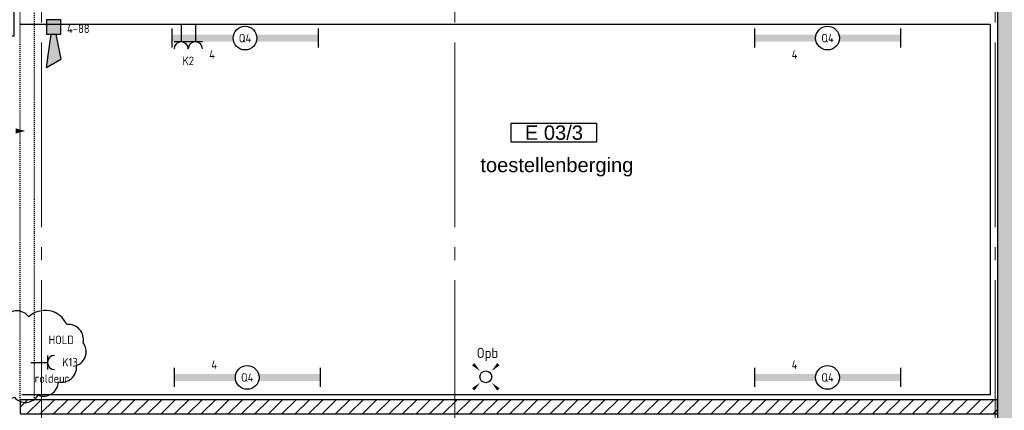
# Model space of a CAD drawing. Header units: millimetres. Extents: x -38031 to 123247, y -16330 to 129979.
# Tile 76 of 235: x -229 to 10146, y 37048 to 41157. Entities that reach past the tile are written whole.
import ezdxf
from ezdxf.enums import TextEntityAlignment as Align

# ---------------------------------------------------------------- set-up
doc = ezdxf.new("R2010")
doc.units = ezdxf.units.MM
doc.header["$LTSCALE"] = 50
doc.linetypes.add('STYLE_01', pattern=[0.41664, 0.20828, -0.20836])
doc.linetypes.add('STYLE_11', pattern=[5, 3.888855, -0.416718, 0.277786, -0.416641])
for name, color, linetype in [('AB$1A---_ATTRIB035', 8, 'Continuous'), ('AL$1A---_ALGEMEEN', 8, 'Continuous'), ('AM$1A---_ARCERING', 8, 'Continuous'), ('BOUWKUNDIG', 8, 'Continuous'), ('EB6511--_ATTRIB', 2, 'Continuous'), ('EL6222--', 3, 'Continuous'), ('EL6311--', 3, 'Continuous'), ('EL6511--', 3, 'Continuous'), ('NTB', 7, 'Continuous')]:
    doc.layers.add(name, color=color, linetype=linetype)
doc.layers.add('stramien', color=1, linetype='STYLE_11', lineweight=15)
doc.styles.add('Arial', font='ARIAL.TTF')
doc.styles.add('BURO-018', font='iso.shx', dxfattribs={"height": 90})
doc.styles.get("Standard").update_dxf_attribs({"font": 'iso.shx'})

# ---------------------------------------------------------------- blocks, each defined once
blk = doc.blocks.new('E00126')
at = {"color": 0, "linetype": 'Continuous'}
for p, q in [((-3, 4.5), (3, 4.5)), ((-1.5, 1), (-1.5, 4.5)), ((1.5, 1), (1.5, 4.5))]:
    blk.add_line(p, q, dxfattribs=at)
for centre in [(-1.5, 6), (1.5, 6)]:
    blk.add_arc(centre, 1.5, 180, 0, dxfattribs=at)
at = {"color": 0, "linetype": 'Continuous', "style": 'BURO-018'}
for tag, p in [('E_GKAST', (0, 11.5)), ('E_GROEP', (0, 8.5)), ('E_SGROEP', (4.5, 8.5))]:
    blk.add_attdef(tag, text='', height=1.8, dxfattribs=at).set_placement(p, align=Align.MIDDLE)
at = {"color": 0, "linetype": 'Continuous', "style": 'BURO-018', "flags": 1}
for tag, p in [('E_VERMCODE', (13, 8.5)), ('E_MATCODE', (0, 0))]:
    blk.add_attdef(tag, text='', height=1.8, dxfattribs=at).set_placement(p, align=Align.MIDDLE)
blk = doc.blocks.new('tekst 9 pts-1')
at = {"layer": 'AL$1A---_ALGEMEEN', "color": 0, "style": 'Arial'}
blk.add_attdef('naam_ruimte', text='', height=152, dxfattribs=at).set_placement((0, -41), align=Align.TOP_CENTER)
at = {"layer": 'AL$1A---_ALGEMEEN', "color": 0, "flags": 1}
for tag, p in [('oppervlakte', (-618, -1003)), ('stramiennummer', (-618, -1276))]:
    blk.add_attdef(tag, p, '', height=152, dxfattribs=at)
blk = doc.blocks.new('ruimtenummer')
at = {"layer": 'AL$1A---_ALGEMEEN', "color": 0, "flags": 1}
for tag, p in [('peil', (-450, -397)), ('onderdeel', (-450, -670))]:
    blk.add_attdef(tag, p, '', height=152, dxfattribs=at)
at = {"color": 0}
blk.add_wipeout([(-450, 100), (450, 100), (450, -100), (-450, -100)], dxfattribs=at).dxf.layer = 'AL$1A---_ALGEMEEN'
at = {"layer": 'AL$1A---_ALGEMEEN', "color": 0}
blk.add_lwpolyline([(-450, 100), (450, 100), (450, -100), (-450, -100)], close=True, dxfattribs=at)
at = {"layer": 'AL$1A---_ALGEMEEN', "color": 0, "style": 'Arial'}
blk.add_attdef('ruimtenummer', text='', height=152, dxfattribs=at).set_placement((0, 78), align=Align.TOP_CENTER)
blk = doc.blocks.new('32x_hout-mk 853-p')
at = {"layer": 'AL$1A---_ALGEMEEN', "color": 0}
for points in [[(71, 1146), (98, 1145), (124, 1143), (151, 1141), (178, 1138), (205, 1134), (232, 1130), (258, 1125), (285, 1120), (311, 1114), (337, 1107), (363, 1099), (389, 1091), (414, 1083), (440, 1074), (465, 1064), (490, 1053), (514, 1042), (539, 1031), (563, 1018), (586, 1006), (610, 992), (633, 978), (655, 964), (677, 949), (699, 933), (721, 917), (742, 901), (763, 884), (783, 866), (803, 848), (822, 829), (841, 810), (859, 791), (877, 771), (895, 751), (911, 730), (928, 709), (944, 687), (959, 666), (974, 643), (988, 621), (1001, 598), (1014, 575), (1027, 551), (1039, 527), (1050, 503), (1061, 479), (1071, 454), (1080, 429), (1089, 404), (1097, 379), (1105, 353), (1112, 328), (1118, 302), (1123, 276), (1128, 250), (1133, 224), (1136, 197), (1139, 171), (1142, 145), (1143, 118), (1144, 92), (1144, 65), (43, 65), (43, 1146)], [(2200, 1159), (2174, 1158), (2147, 1156), (2121, 1154), (2094, 1151), (2068, 1147), (2042, 1143), (2016, 1138), (1990, 1132), (1964, 1126), (1939, 1119), (1913, 1112), (1888, 1104), (1863, 1095), (1838, 1086), (1814, 1076), (1789, 1065), (1765, 1054), (1741, 1042), (1718, 1030), (1695, 1017), (1672, 1003), (1649, 989), (1627, 975), (1605, 959), (1584, 944), (1563, 927), (1542, 911), (1522, 893), (1502, 876), (1482, 857), (1464, 839), (1445, 819), (1427, 800), (1409, 780), (1392, 759), (1376, 738), (1360, 717), (1344, 695), (1329, 673), (1315, 650), (1301, 627), (1288, 604), (1275, 581), (1263, 557), (1251, 533), (1240, 508), (1230, 484), (1220, 459), (1211, 434), (1202, 408), (1194, 383), (1187, 357), (1180, 331), (1174, 305), (1168, 278), (1163, 252), (1159, 226), (1156, 199), (1153, 172), (1150, 145), (1149, 119), (1148, 92), (1148, 65), (2226, 65), (2226, 1159)], [(71, -1056), (98, -1055), (124, -1053), (151, -1051), (178, -1048), (205, -1044), (232, -1040), (258, -1035), (285, -1030), (311, -1024), (337, -1017), (363, -1009), (389, -1001), (414, -993), (440, -984), (465, -974), (490, -963), (514, -952), (539, -941), (563, -928), (586, -916), (610, -902), (633, -888), (655, -874), (677, -859), (699, -843), (721, -827), (742, -811), (763, -794), (783, -776), (803, -758), (822, -739), (841, -720), (859, -701), (877, -681), (895, -661), (911, -640), (928, -619), (944, -597), (959, -576), (974, -553), (988, -531), (1001, -508), (1014, -485), (1027, -461), (1039, -437), (1050, -413), (1061, -389), (1071, -364), (1080, -339), (1089, -314), (1097, -289), (1105, -263), (1112, -238), (1118, -212), (1123, -186), (1128, -160), (1133, -134), (1136, -107), (1139, -81), (1142, -55), (1143, -28), (1144, -2), (1144, 25), (43, 25), (43, -1056)], [(2200, -1069), (2174, -1068), (2147, -1066), (2121, -1064), (2094, -1061), (2068, -1057), (2042, -1053), (2016, -1048), (1990, -1042), (1964, -1036), (1939, -1029), (1913, -1022), (1888, -1014), (1863, -1005), (1838, -996), (1814, -986), (1789, -975), (1765, -964), (1741, -952), (1718, -940), (1695, -927), (1672, -913), (1649, -899), (1627, -885), (1605, -869), (1584, -854), (1563, -837), (1542, -821), (1522, -803), (1502, -786), (1482, -767), (1464, -749), (1445, -729), (1427, -710), (1409, -690), (1392, -669), (1376, -648), (1360, -627), (1344, -605), (1329, -583), (1315, -560), (1301, -537), (1288, -514), (1275, -491), (1263, -467), (1251, -443), (1240, -418), (1230, -394), (1220, -369), (1211, -344), (1202, -318), (1194, -293), (1187, -267), (1180, -241), (1174, -215), (1168, -188), (1163, -162), (1159, -136), (1156, -109), (1153, -82), (1150, -55), (1149, -29), (1148, -2), (1148, 25), (2226, 25), (2226, -1069)]]:
    blk.add_lwpolyline(points, close=True, dxfattribs=at)
at = {"color": 0}
blk.add_wipeout([(43, 65), (1144, 65), (1144, 25), (43, 25)], dxfattribs=at).dxf.layer = 'AL$1A---_ALGEMEEN'
at = {"layer": 'AL$1A---_ALGEMEEN', "color": 0}
blk.add_lwpolyline([(43, 65), (1144, 65), (1144, 25), (43, 25)], close=True, dxfattribs=at)
at = {"color": 0}
for points in [[(-12, 90), (43, 90), (43, 0), (-12, 0)], [(1148, 65), (2236, 65), (2236, 25), (1148, 25)]]:
    blk.add_wipeout(points, dxfattribs=at).dxf.layer = 'AL$1A---_ALGEMEEN'
at = {"layer": 'AL$1A---_ALGEMEEN', "color": 0}
for points in [[(-12, 90), (43, 90), (43, 0), (-12, 0)], [(1148, 65), (2236, 65), (2236, 25), (1148, 25)]]:
    blk.add_lwpolyline(points, close=True, dxfattribs=at)
at = {"color": 0}
blk.add_wipeout([(2236, 90), (2292, 90), (2292, 0), (2236, 0)], dxfattribs=at).dxf.layer = 'AL$1A---_ALGEMEEN'
at = {"layer": 'AL$1A---_ALGEMEEN', "color": 0, "linetype": 'STYLE_01'}
for p, q in [((-12, 80), (2292, 80)), ((-12, 10), (2292, 10))]:
    blk.add_line(p, q, dxfattribs=at)
at = {"layer": 'AL$1A---_ALGEMEEN', "color": 0}
blk.add_lwpolyline([(2236, 90), (2292, 90), (2292, 0), (2236, 0)], close=True, dxfattribs=at)
blk = doc.blocks.new('200254 W 210 11-06-2007')
at = {"layer": 'AM$1A---_ARCERING', "linetype": 'Continuous', "lineweight": 0}
blk.add_hatch(color=256, dxfattribs=at).paths.add_polyline_path([(-26124, 21183), (-26124, 11138), (-26374, 11138), (-26374, 4172), (-26174, 4172), (-26174, 4313), (-23424, 4313), (-23424, 4513), (-26174, 4513), (-26174, 10688), (-25924, 10688), (-25924, 33642), (-26124, 33642), (-26124, 32432), (-26374, 32432), (-26374, 31982), (-26124, 31982), (-26124, 21633), (-26374, 21633), (-26374, 21183)])
at = {"layer": 'AM$1A---_ARCERING', "linetype": 'Continuous', "lineweight": 5}
h = blk.add_hatch(dxfattribs=at)
h.set_pattern_fill('KALKZANDSTEEN', color=256, scale=50, style=0, pattern_type=2)
h.set_pattern_definition([(45, (-987936.49, -175784.82), (70.710678, -70.710678), [])])
h.paths.add_polyline_path([(-36424, 12171), (-36424, 12021), (-26124, 12021), (-26124, 12171)])
at = {"layer": 'AL$1A---_ALGEMEEN'}
for points in [[(-26124, 21183), (-26124, 11138), (-26374, 11138), (-26374, 4172), (-26174, 4172), (-26174, 4313), (-23424, 4313), (-23424, 4513), (-26174, 4513), (-26174, 10688), (-25924, 10688), (-25924, 33642), (-26124, 33642), (-26124, 32432), (-26374, 32432), (-26374, 31982), (-26124, 31982), (-26124, 21633), (-26374, 21633), (-26374, 21183)], [(-36424, 12171), (-36424, 12021), (-26124, 12021), (-26124, 12171)]]:
    blk.add_lwpolyline(points, close=True, dxfattribs=at)
at = {"layer": 'AL$1A---_ALGEMEEN', "linetype": 'STYLE_01'}
blk.add_lwpolyline([(-36424, 16321), (-36274, 16321), (-36274, 12171), (-36424, 12171)], close=True, dxfattribs=at)
at = {"layer": 'AL$1A---_ALGEMEEN'}
blk.add_solid([(-36369, 14999), (-36469, 14972), (-36469, 15026)], dxfattribs=at)
at = {"layer": 'stramien', "ltscale": 10}
for p, q in [((-36199, -41014), (-36199, 36216)), ((-31842, -41014), (-31842, 36216)), ((-26149, -41014), (-26149, 36216))]:
    blk.add_line(p, q, dxfattribs=at)
at = {"layer": 'AL$1A---_ALGEMEEN'}
ref = blk.add_blockref('ruimtenummer', (-30799, 14980), dxfattribs=dict(at, rotation=180))
ref.add_attrib('ruimtenummer', 'E 03/3', dxfattribs={"layer": 'AB$1A---_ATTRIB035', "height": 151.5, "style": 'Arial'}).set_placement((-30799, 15057), align=Align.TOP_CENTER)
ref = blk.add_blockref('tekst 9 pts-1', (-30768, 14758), dxfattribs=dict(at, xscale=-1))
ref.add_attrib('naam_ruimte', 'toestellenberging', dxfattribs={"layer": 'AB$1A---_ATTRIB035', "height": 151.52, "style": 'Arial'}).set_placement((-30768, 14717), align=Align.TOP_CENTER)
blk.add_blockref('32x_hout-mk 853-p', (-38717, 17064), dxfattribs=at)
at = {"layer": 'AL$1A---_ALGEMEEN', "lineweight": 30}
blk.add_lwpolyline([(-36424, 16121), (-26204, 16121), (-26204, 12221), (-36404, 12221)], dxfattribs=at)
blk = doc.blocks.new('E00028')
at = {"color": 0, "linetype": 'Continuous'}
for p, q in [((1.5, 11), (-1.5, 9.27)), ((1.5, 11), (0.5, 4)), ((-0.5, 4), (-1.5, 9.27)), ((-1.5, 4), (-1.5, 1)), ((1.5, 4), (-1.5, 4)), ((1.5, 1), (1.5, 4)), ((-1.5, 1), (1.5, 1))]:
    blk.add_line(p, q, dxfattribs=at)
for points in [[(-1.5, 9.27), (1.5, 11), (-0.5, 4), (0.5, 4)], [(-1.5, 4), (1.5, 4), (-1.5, 1), (1.5, 1)]]:
    blk.add_solid(points, dxfattribs=at)
at = {"color": 0, "linetype": 'Continuous', "style": 'BURO-018'}
blk.add_attdef('E_TEXT1', text='', height=1.8, dxfattribs=at).set_placement((0, 13.5), align=Align.MIDDLE)
at = {"color": 0, "linetype": 'Continuous', "style": 'BURO-018', "flags": 1}
blk.add_attdef('E_MATCODE', (0, 0), '', height=1.8, dxfattribs=at)
blk = doc.blocks.new('E00411')
at = {"color": 0, "linetype": 'Continuous'}
blk.add_circle((0, 0), 1.25, dxfattribs=at)
for points in [[(-2.89, 2.4), (-2.4, 2.89), (-1.24, 1.24)], [(2.4, 2.89), (2.89, 2.4), (1.24, 1.24)], [(-2.4, -2.89), (-2.89, -2.4), (-1.24, -1.24)], [(2.89, -2.4), (2.4, -2.89), (1.24, -1.24)]]:
    blk.add_solid(points, dxfattribs=at)
at = {"color": 0, "linetype": 'Continuous', "style": 'BURO-018'}
for tag, p in [('E_GKAST', (0, 8)), ('E_GROEP', (0, 5)), ('E_SLET1', (4.5, 2)), ('E_GROEP', (0, 0)), ('E_GKAST', (0, 0))]:
    blk.add_attdef(tag, text='', height=1.8, dxfattribs=at).set_placement(p, align=Align.MIDDLE)
at = {"color": 0, "linetype": 'Continuous', "style": 'BURO-018', "flags": 1}
for tag, p in [('E_SGROEP', (4.5, 5)), ('E_MATCODE', (0, 0)), ('E_SGROEP', (0, 0))]:
    blk.add_attdef(tag, text='', height=1.8, dxfattribs=at).set_placement(p, align=Align.MIDDLE)
blk = doc.blocks.new('1115B61540')
at = {"color": 0}
for p, q in [((-15.4, 2), (-15.4, -2)), ((15.4, 2), (15.4, -2))]:
    blk.add_line(p, q, dxfattribs=at)
at = {"color": 0, "linetype": 'Continuous'}
blk.add_circle((0, 0), 2.5, dxfattribs=at)
at = {"color": 0}
for points in [[(-2.5, 0.75), (-15.4, 0.75), (-2.5, -0.75), (-15.4, -0.75)], [(2.5, 0.75), (15.4, 0.75), (2.5, -0.75), (15.4, -0.75)]]:
    blk.add_solid(points, dxfattribs=at)
at = {"color": 0, "linetype": 'Continuous', "style": 'BURO-018'}
for tag, p in [('E_GKAST', (0, 8)), ('E_GROEP', (0, 5)), ('E_SGROEP', (4.5, 5)), ('E_ARMCODE', (0, 0)), ('E_SLET', (4.5, -3))]:
    blk.add_attdef(tag, text='', height=1.8, dxfattribs=at).set_placement(p, align=Align.MIDDLE)
blk = doc.blocks.new('111304')
at = {"color": 0, "linetype": 'Continuous'}
for p, q in [((-1.5, 4.5), (1.5, 4.5)), ((0, 1), (0, 4.5))]:
    blk.add_line(p, q, dxfattribs=at)
blk.add_arc((0, 6), 1.5, 180, 0, dxfattribs=at)
at = {"color": 0, "linetype": 'Continuous', "style": 'BURO-018'}
for tag, p in [('E_GKAST', (0, 11.5)), ('E_GROEP', (0, 8.5)), ('E_SGROEP', (4.5, 8.5))]:
    blk.add_attdef(tag, text='', height=1.8, dxfattribs=at).set_placement(p, align=Align.MIDDLE)
at = {"color": 0, "linetype": 'Continuous', "style": 'BURO-018', "flags": 1}
for tag, p in [('E_VERMCODE', (13, 8.5)), ('E_MATCODE', (0, 0))]:
    blk.add_attdef(tag, text='', height=1.8, dxfattribs=at).set_placement(p, align=Align.MIDDLE)

msp = doc.modelspace()

# ---------------------------------------------------------------- block references
at = {"layer": 'BOUWKUNDIG'}
msp.add_blockref('200254 W 210 11-06-2007', (36199, 24987.6), dxfattribs=at)

# ---------------------------------------------------------------- next in the draw order: linework, layer by layer
at = {"layer": 'NTB', "color": 7}
msp.add_lwpolyline([(-133.7, 38029.2, 0.5205671), (-384.7, 38029.2, 0.5205671), (-545.3, 37788.4, 0.5205671), (-605.5, 37537.5, 0.5205671), (-505.1, 37306.8, 0.5205671), (-284.3, 37186.4, 0.5205671), (-33.3, 37206.4, 0.5205671), (177.5, 37346.9, 0.5205671), (368.2, 37517.5, 0.5205671), (438.5, 37758.3, 0.5205671), (267.9, 37948.9, 0.5205671)], format="xyb", close=True, dxfattribs=at)

# ---------------------------------------------------------------- next in the draw order: block references
at = {"layer": 'EL6222--'}
ref = msp.add_blockref('E00126', (1547, 41149.8), dxfattribs=dict(at, xscale=50, yscale=50, zscale=50, rotation=180))
ref.add_attrib('E_GROEP', 'K2', dxfattribs={"layer": '0', "color": 1, "linetype": 'Continuous', "height": 90, "style": 'BURO-018'}).set_placement((1547, 40724.8), align=Align.MIDDLE)
ref = msp.add_blockref('111304', (-161.4, 37550.6), dxfattribs=dict(at, xscale=50, yscale=50, zscale=50, rotation=270))
ref.add_attrib('E_GROEP', 'K13', dxfattribs={"layer": '0', "color": 1, "linetype": 'Continuous', "height": 90, "style": 'BURO-018'}).set_placement((219.1, 37552.7), align=Align.MIDDLE_LEFT)
ref.add_attrib('E_VERMCODE', 'roldeur', dxfattribs={"layer": '0', "color": 1, "linetype": 'Continuous', "height": 90, "style": 'BURO-018'}).set_placement((111.2, 37382.2), align=Align.MIDDLE)
at = {"layer": 'EL6311--'}
ref = msp.add_blockref('1115B61540', (2145.5, 40963.6), dxfattribs=dict(at, xscale=50, yscale=50, zscale=50))
ref.add_attrib('E_ARMCODE', 'Q4', dxfattribs={"layer": '0', "color": 1, "linetype": 'Continuous', "height": 90, "style": 'BURO-018'}).set_placement((2145.5, 40963.6), align=Align.MIDDLE)
ref.add_attrib('E_GROEP', '4', dxfattribs={"layer": '0', "color": 1, "linetype": 'Continuous', "height": 90, "style": 'BURO-018'}).set_placement((1798, 40792), align=Align.MIDDLE)
ref = msp.add_blockref('1115B61540', (8282.9, 40963.6), dxfattribs=dict(at, xscale=50, yscale=50, zscale=50))
ref.add_attrib('E_ARMCODE', 'Q4', dxfattribs={"layer": '0', "color": 1, "linetype": 'Continuous', "height": 90, "style": 'BURO-018'}).set_placement((8282.9, 40963.6), align=Align.MIDDLE)
ref.add_attrib('E_GROEP', '4', dxfattribs={"layer": '0', "color": 1, "linetype": 'Continuous', "height": 90, "style": 'BURO-018'}).set_placement((7935.4, 40792), align=Align.MIDDLE)
ref = msp.add_blockref('1115B61540', (2168.7, 37393), dxfattribs=dict(at, xscale=50, yscale=50, zscale=50))
ref.add_attrib('E_ARMCODE', 'Q4', dxfattribs={"layer": '0', "color": 1, "linetype": 'Continuous', "height": 90, "style": 'BURO-018'}).set_placement((2168.7, 37393), align=Align.MIDDLE)
ref.add_attrib('E_GROEP', '4', dxfattribs={"layer": '0', "color": 1, "linetype": 'Continuous', "height": 90, "style": 'BURO-018'}).set_placement((1821.2, 37528), align=Align.MIDDLE)
ref = msp.add_blockref('1115B61540', (8282.9, 37393), dxfattribs=dict(at, xscale=50, yscale=50, zscale=50))
ref.add_attrib('E_ARMCODE', 'Q4', dxfattribs={"layer": '0', "color": 1, "linetype": 'Continuous', "height": 90, "style": 'BURO-018'}).set_placement((8282.9, 37393), align=Align.MIDDLE)
ref.add_attrib('E_GROEP', '4', dxfattribs={"layer": '0', "color": 1, "linetype": 'Continuous', "height": 90, "style": 'BURO-018'}).set_placement((7935.4, 37528), align=Align.MIDDLE)
at = {"layer": 'EL6311--', "xscale": 50, "yscale": 50, "zscale": 50, "rotation": 90}
msp.add_blockref('E00411', (4682.3, 37399.5), dxfattribs=at)
at = {"layer": 'EL6511--'}
ref = msp.add_blockref('E00028', (128.5, 41204.8), dxfattribs=dict(at, xscale=50, yscale=50, zscale=50, rotation=180))
ref.add_attrib('E_TEXT1', '4-88', dxfattribs={"layer": 'EB6511--_ATTRIB', "color": 1, "linetype": 'Continuous', "height": 90, "style": 'BURO-018'}).set_placement((388.9, 41061.9), align=Align.MIDDLE)

# ---------------------------------------------------------------- next in the draw order: texts
at = {"layer": 'EL6311--', "color": 1, "style": 'BURO-018'}
msp.add_text('Opb', height=108, dxfattribs=at).set_placement((4586.8, 37597.2))
at = {"layer": 'NTB', "color": 7, "style": 'BURO-018'}
msp.add_text('HOLD', height=90, dxfattribs=at).set_placement((75.1, 37743.3))

doc.saveas('drawing.dxf')
